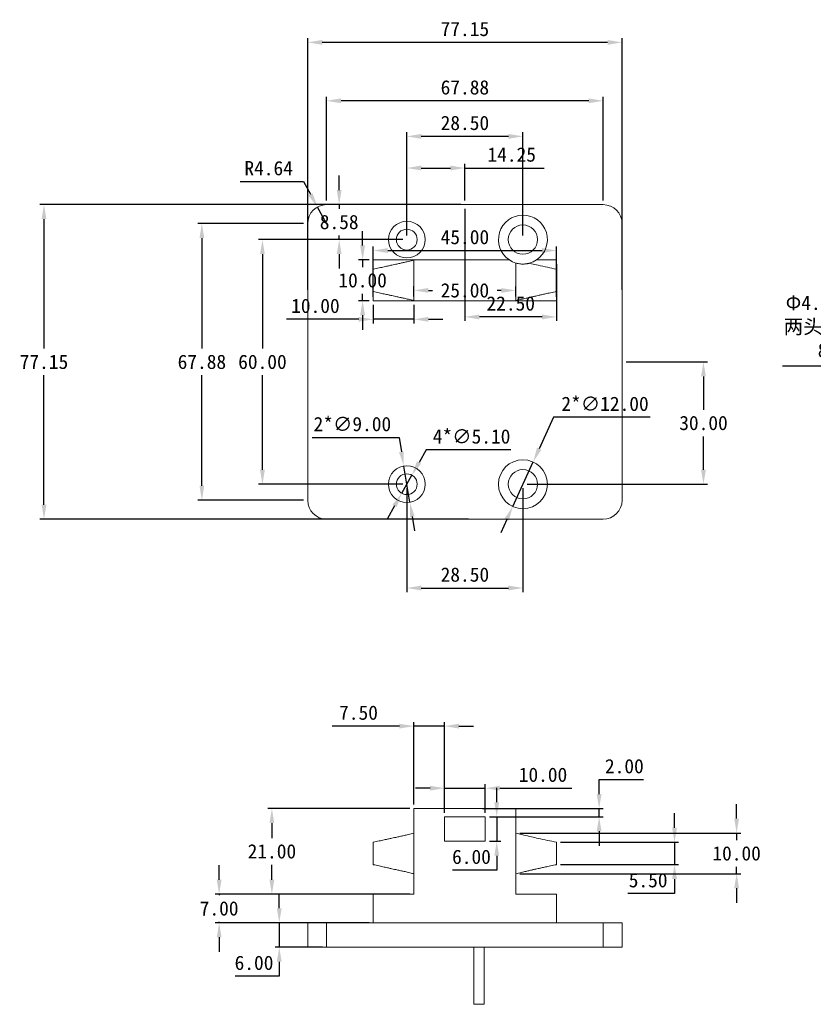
# Model space of a CAD drawing. Header units: millimetres. Extents: x -26 to 389, y 4 to 309.
# Tile 1 of 2: x -26 to 169, y 68 to 309. Entities that reach past the tile are written whole.
import ezdxf

# ---------------------------------------------------------------- set-up
doc = ezdxf.new("R2010")
doc.units = ezdxf.units.MM
doc.header["$PDSIZE"] = -1
doc.dimstyles.new('ISO-25', dxfattribs={"dimtxt": 2.5, "dimasz": 2.5, "dimexe": 1.25, "dimexo": 0.625, "dimtad": 1, "dimtxsty": 'Standard', "dimcen": 2.5, "dimadec": 0, "dimazin": 0, "dimtfac": 1, "dimtmove": 0, "dimatfit": 3, "dimfxl": 0, "dimarcsym": 0})

# ---------------------------------------------------------------- blocks, each defined once
blk = doc.blocks.new('*D3')
at = {"color": 4, "lineweight": -2, "transparency": 16777216}
for p, q in [((49.3, 264.92), (49.3, 290.39)), ((117.18, 264.92), (117.18, 290.39)), ((113.62, 289.39), (52.85, 289.39))]:
    blk.add_line(p, q, dxfattribs=at)
at = {"color": 4, "transparency": 16777216}
for points in [[(52.85, 289.98), (52.85, 288.79), (49.3, 289.39)], [(113.62, 289.98), (113.62, 288.79), (117.18, 289.39)]]:
    blk.add_solid(points, dxfattribs=at)
at = {"layer": 'Defpoints', "color": 0, "transparency": 16777216}
for p in [(49.3, 289.39), (49.3, 263.92), (117.18, 263.92)]:
    blk.add_point(p, dxfattribs=at)
at = {"color": 4, "transparency": 16777216, "insert": (83.24, 292.66), "char_height": 3.5, "attachment_point": 5}
blk.add_mtext('67.88', dxfattribs=at)
blk = doc.blocks.new('*D4')
at = {"color": 4, "lineweight": -2, "transparency": 16777216}
for p, q in [((28.08, 269.56), (43.61, 269.56)), ((43.61, 269.56), (45.33, 266.45)), ((49.3, 259.28), (47.05, 263.34))]:
    blk.add_line(p, q, dxfattribs=at)
at = {"color": 4, "transparency": 16777216}
blk.add_solid([(45.85, 266.74), (44.81, 266.16), (47.05, 263.34)], dxfattribs=at)
at = {"layer": 'Defpoints', "color": 0, "transparency": 16777216}
for p in [(47.05, 263.34), (49.3, 259.28)]:
    blk.add_point(p, dxfattribs=at)
at = {"color": 4, "transparency": 16777216, "insert": (35.08, 272.84), "char_height": 3.5, "attachment_point": 5}
blk.add_mtext('R4.64', dxfattribs=at)
blk = doc.blocks.new('*D5')
at = {"color": 4, "lineweight": -2, "transparency": 16777216}
for p, q in [((43.66, 259.28), (17.7, 259.28)), ((18.7, 255.73), (18.7, 228.62)), ((18.7, 194.96), (18.7, 222.07)), ((43.66, 191.4), (17.7, 191.4))]:
    blk.add_line(p, q, dxfattribs=at)
at = {"color": 4, "transparency": 16777216}
for points in [[(18.11, 255.73), (19.29, 255.73), (18.7, 259.28)], [(18.11, 194.96), (19.29, 194.96), (18.7, 191.4)]]:
    blk.add_solid(points, dxfattribs=at)
at = {"layer": 'Defpoints', "color": 0, "transparency": 16777216}
for p in [(44.66, 259.28), (18.7, 191.4), (44.66, 191.4)]:
    blk.add_point(p, dxfattribs=at)
at = {"color": 4, "transparency": 16777216, "insert": (18.7, 225.34), "char_height": 3.5, "attachment_point": 5}
blk.add_mtext('67.88', dxfattribs=at)
blk = doc.blocks.new('*D6')
at = {"color": 4, "lineweight": -2, "transparency": 16777216}
for p, q in [((45.72, 206.8), (67.08, 206.8)), ((67.08, 206.8), (67.66, 203.29)), ((69.73, 190.9), (68.25, 199.78)), ((70.31, 187.4), (70.9, 183.89))]:
    blk.add_line(p, q, dxfattribs=at)
at = {"color": 4, "transparency": 16777216}
for points in [[(68.24, 203.39), (67.08, 203.19), (68.25, 199.78)], [(70.9, 187.49), (69.73, 187.3), (69.73, 190.9)]]:
    blk.add_solid(points, dxfattribs=at)
at = {"layer": 'Defpoints', "color": 0, "transparency": 16777216}
for p in [(68.25, 199.78), (69.73, 190.9)]:
    blk.add_point(p, dxfattribs=at)
at = {"color": 4, "transparency": 16777216, "insert": (55.63, 210.07), "char_height": 3.5, "attachment_point": 5}
blk.add_mtext('2*∅9.00', dxfattribs=at)
blk = doc.blocks.new('*D7')
at = {"color": 4, "lineweight": -2, "transparency": 16777216}
for p, q in [((73.74, 203.76), (71.99, 200.66)), ((94.51, 203.76), (73.74, 203.76)), ((67.73, 193.12), (70.24, 197.56)), ((65.98, 190.03), (64.23, 186.93))]:
    blk.add_line(p, q, dxfattribs=at)
at = {"color": 4, "transparency": 16777216}
for points in [[(71.47, 200.95), (72.5, 200.37), (70.24, 197.56)], [(65.47, 190.32), (66.5, 189.73), (67.73, 193.12)]]:
    blk.add_solid(points, dxfattribs=at)
at = {"layer": 'Defpoints', "color": 0, "transparency": 16777216}
for p in [(70.24, 197.56), (67.73, 193.12)]:
    blk.add_point(p, dxfattribs=at)
at = {"color": 4, "transparency": 16777216, "insert": (84.88, 207.03), "char_height": 3.5, "attachment_point": 5}
blk.add_mtext('4*∅5.10', dxfattribs=at)
blk = doc.blocks.new('*D8')
at = {"color": 4, "lineweight": -2, "transparency": 16777216}
for p, q in [((105.02, 211.77), (101.47, 204.03)), ((128.71, 211.77), (105.02, 211.77)), ((94.98, 189.89), (99.99, 200.8)), ((93.5, 186.66), (92.02, 183.42))]:
    blk.add_line(p, q, dxfattribs=at)
at = {"color": 4, "transparency": 16777216}
for points in [[(100.93, 204.28), (102.01, 203.78), (99.99, 200.8)], [(92.96, 186.9), (94.04, 186.41), (94.98, 189.89)]]:
    blk.add_solid(points, dxfattribs=at)
at = {"layer": 'Defpoints', "color": 0, "transparency": 16777216}
for p in [(99.99, 200.8), (94.98, 189.89)]:
    blk.add_point(p, dxfattribs=at)
at = {"color": 4, "transparency": 16777216, "insert": (117.63, 215.04), "char_height": 3.5, "attachment_point": 5}
blk.add_mtext('2*∅12.00', dxfattribs=at)
blk = doc.blocks.new('*D9')
at = {"color": 4, "lineweight": -2, "transparency": 16777216}
for p, q in [((52.39, 267.47), (52.39, 271.03)), ((72.62, 263.92), (51.39, 263.92)), ((52.39, 263.92), (52.39, 262.9)), ((52.39, 255.34), (52.39, 256.36)), ((67.99, 255.34), (51.39, 255.34)), ((52.39, 251.79), (52.39, 248.23))]:
    blk.add_line(p, q, dxfattribs=at)
at = {"color": 4, "transparency": 16777216}
for points in [[(51.8, 267.47), (52.98, 267.47), (52.39, 263.92)], [(51.8, 251.79), (52.98, 251.79), (52.39, 255.34)]]:
    blk.add_solid(points, dxfattribs=at)
at = {"layer": 'Defpoints', "color": 0, "transparency": 16777216}
for p in [(52.39, 263.92), (73.62, 263.92), (68.99, 255.34)]:
    blk.add_point(p, dxfattribs=at)
at = {"color": 4, "transparency": 16777216, "insert": (52.39, 259.63), "char_height": 3.5, "attachment_point": 5}
blk.add_mtext('8.58', dxfattribs=at)
blk = doc.blocks.new('*D10')
at = {"color": 4, "lineweight": -2, "transparency": 16777216}
for p, q in [((68.99, 256.34), (68.99, 281.67)), ((93.93, 280.67), (72.54, 280.67)), ((97.49, 256.34), (97.49, 281.67))]:
    blk.add_line(p, q, dxfattribs=at)
at = {"color": 4, "transparency": 16777216}
for points in [[(72.54, 281.26), (72.54, 280.07), (68.99, 280.67)], [(93.93, 281.26), (93.93, 280.07), (97.49, 280.67)]]:
    blk.add_solid(points, dxfattribs=at)
at = {"layer": 'Defpoints', "color": 0, "transparency": 16777216}
for p in [(68.99, 280.67), (68.99, 255.34), (97.49, 255.34)]:
    blk.add_point(p, dxfattribs=at)
at = {"color": 4, "transparency": 16777216, "insert": (83.24, 283.94), "char_height": 3.5, "attachment_point": 5}
blk.add_mtext('28.50', dxfattribs=at)
blk = doc.blocks.new('*D11')
at = {"color": 4, "lineweight": -2, "transparency": 16777216}
for p, q in [((67.99, 255.34), (32.56, 255.34)), ((33.56, 251.79), (33.56, 228.62)), ((33.56, 198.9), (33.56, 222.07)), ((67.99, 195.34), (32.56, 195.34))]:
    blk.add_line(p, q, dxfattribs=at)
at = {"color": 4, "transparency": 16777216}
for points in [[(32.96, 251.79), (34.15, 251.79), (33.56, 255.34)], [(32.96, 198.9), (34.15, 198.9), (33.56, 195.34)]]:
    blk.add_solid(points, dxfattribs=at)
at = {"layer": 'Defpoints', "color": 0, "transparency": 16777216}
for p in [(68.99, 255.34), (33.56, 195.34), (68.99, 195.34)]:
    blk.add_point(p, dxfattribs=at)
at = {"color": 4, "transparency": 16777216, "insert": (33.56, 225.34), "char_height": 3.5, "attachment_point": 5}
blk.add_mtext('60.00', dxfattribs=at)
blk = doc.blocks.new('*D12')
at = {"color": 4, "lineweight": -2, "transparency": 16777216}
for p, q in [((68.99, 194.34), (68.99, 168.88)), ((97.49, 194.34), (97.49, 168.88)), ((72.54, 169.88), (93.93, 169.88))]:
    blk.add_line(p, q, dxfattribs=at)
at = {"color": 4, "transparency": 16777216}
for points in [[(72.54, 170.47), (72.54, 169.28), (68.99, 169.88)], [(93.93, 170.47), (93.93, 169.28), (97.49, 169.88)]]:
    blk.add_solid(points, dxfattribs=at)
at = {"layer": 'Defpoints', "color": 0, "transparency": 16777216}
for p in [(68.99, 195.34), (97.49, 195.34), (97.49, 169.88)]:
    blk.add_point(p, dxfattribs=at)
at = {"color": 4, "transparency": 16777216, "insert": (83.24, 173.15), "char_height": 3.5, "attachment_point": 5}
blk.add_mtext('28.50', dxfattribs=at)
blk = doc.blocks.new('*D13')
at = {"color": 4, "lineweight": -2, "transparency": 16777216}
for p, q in [((58.14, 253.9), (58.14, 257.45)), ((59.74, 250.34), (57.14, 250.34)), ((58.14, 250.34), (58.14, 248.62)), ((58.14, 240.34), (58.14, 242.07)), ((59.74, 240.34), (57.14, 240.34)), ((58.14, 236.79), (58.14, 233.23))]:
    blk.add_line(p, q, dxfattribs=at)
at = {"color": 4, "transparency": 16777216}
for points in [[(57.55, 253.9), (58.73, 253.9), (58.14, 250.34)], [(57.55, 236.79), (58.73, 236.79), (58.14, 240.34)]]:
    blk.add_solid(points, dxfattribs=at)
at = {"layer": 'Defpoints', "color": 0, "transparency": 16777216}
for p in [(60.74, 250.34), (58.14, 240.34), (60.74, 240.34)]:
    blk.add_point(p, dxfattribs=at)
at = {"color": 4, "transparency": 16777216, "insert": (58.14, 245.34), "char_height": 3.5, "attachment_point": 5}
blk.add_mtext('10.00', dxfattribs=at)
blk = doc.blocks.new('*D14')
at = {"color": 4, "lineweight": -2, "transparency": 16777216}
for p, q in [((60.74, 241.34), (60.74, 253.67)), ((105.74, 241.34), (105.74, 253.67)), ((64.29, 252.67), (102.18, 252.67))]:
    blk.add_line(p, q, dxfattribs=at)
at = {"color": 4, "transparency": 16777216}
for points in [[(64.29, 253.26), (64.29, 252.07), (60.74, 252.67)], [(102.18, 253.26), (102.18, 252.07), (105.74, 252.67)]]:
    blk.add_solid(points, dxfattribs=at)
at = {"layer": 'Defpoints', "color": 0, "transparency": 16777216}
for p in [(105.74, 252.67), (60.74, 240.34), (105.74, 240.34)]:
    blk.add_point(p, dxfattribs=at)
at = {"color": 4, "transparency": 16777216, "insert": (83.24, 255.94), "char_height": 3.5, "attachment_point": 5}
blk.add_mtext('45.00', dxfattribs=at)
blk = doc.blocks.new('*D15')
at = {"color": 4, "lineweight": -2, "transparency": 16777216}
for p, q in [((83.24, 262.92), (83.24, 235.38)), ((105.74, 249.34), (105.74, 235.38)), ((102.18, 236.38), (86.79, 236.38))]:
    blk.add_line(p, q, dxfattribs=at)
at = {"color": 4, "transparency": 16777216}
for points in [[(86.79, 236.97), (86.79, 235.78), (83.24, 236.38)], [(102.18, 236.97), (102.18, 235.78), (105.74, 236.38)]]:
    blk.add_solid(points, dxfattribs=at)
at = {"layer": 'Defpoints', "color": 0, "transparency": 16777216}
for p in [(83.24, 263.92), (105.74, 250.34), (83.24, 236.38)]:
    blk.add_point(p, dxfattribs=at)
at = {"color": 4, "transparency": 16777216, "insert": (94.49, 239.65), "char_height": 3.5, "attachment_point": 5}
blk.add_mtext('22.50', dxfattribs=at)
blk = doc.blocks.new('*D16')
at = {"color": 4, "lineweight": -2, "transparency": 16777216}
for p, q in [((70.74, 241.39), (70.74, 243.89)), ((74.29, 242.88), (75.29, 242.88)), ((92.18, 242.86), (91.17, 242.86)), ((95.74, 241.36), (95.74, 243.86))]:
    blk.add_line(p, q, dxfattribs=at)
at = {"color": 4, "transparency": 16777216}
for points in [[(74.3, 243.48), (74.29, 242.29), (70.74, 242.89)], [(92.18, 243.45), (92.18, 242.27), (95.74, 242.86)]]:
    blk.add_solid(points, dxfattribs=at)
at = {"layer": 'Defpoints', "color": 0, "transparency": 16777216}
for p in [(95.74, 242.86), (70.74, 240.39), (95.74, 240.36)]:
    blk.add_point(p, dxfattribs=at)
at = {"color": 4, "transparency": 16777216, "insert": (83.23, 242.87), "char_height": 3.5, "attachment_point": 5}
blk.add_mtext('25.00', dxfattribs=at)
blk = doc.blocks.new('*D17')
at = {"color": 4, "lineweight": -2, "transparency": 16777216}
for p, q in [((60.74, 239.34), (60.74, 234.79)), ((70.74, 239.34), (70.74, 234.79)), ((57.18, 235.79), (39.49, 235.79)), ((70.74, 235.79), (60.74, 235.79)), ((74.29, 235.79), (77.85, 235.79))]:
    blk.add_line(p, q, dxfattribs=at)
at = {"color": 4, "transparency": 16777216}
for points in [[(57.18, 236.39), (57.18, 235.2), (60.74, 235.79)], [(74.29, 236.39), (74.29, 235.2), (70.74, 235.79)]]:
    blk.add_solid(points, dxfattribs=at)
at = {"layer": 'Defpoints', "color": 0, "transparency": 16777216}
for p in [(60.74, 240.34), (70.74, 240.34), (60.74, 235.79)]:
    blk.add_point(p, dxfattribs=at)
at = {"color": 4, "transparency": 16777216, "insert": (46.56, 239.07), "char_height": 3.5, "attachment_point": 5}
blk.add_mtext('10.00', dxfattribs=at)
blk = doc.blocks.new('*D18')
at = {"color": 4, "lineweight": -2, "transparency": 16777216}
for p, q in [((37.69, 91.32), (37.69, 94.87)), ((48.3, 87.76), (36.69, 87.76)), ((37.69, 87.76), (37.69, 81.76)), ((48.3, 81.76), (36.69, 81.76)), ((37.69, 78.21), (37.69, 74.65)), ((37.69, 74.65), (26.83, 74.65))]:
    blk.add_line(p, q, dxfattribs=at)
at = {"color": 4, "transparency": 16777216}
for points in [[(37.09, 91.32), (38.28, 91.32), (37.69, 87.76)], [(37.09, 78.21), (38.28, 78.21), (37.69, 81.76)]]:
    blk.add_solid(points, dxfattribs=at)
at = {"layer": 'Defpoints', "color": 0, "transparency": 16777216}
for p in [(49.3, 87.76), (37.69, 81.76), (49.3, 81.76)]:
    blk.add_point(p, dxfattribs=at)
at = {"color": 4, "transparency": 16777216, "insert": (31.49, 77.92), "char_height": 3.5, "attachment_point": 5}
blk.add_mtext('6.00', dxfattribs=at)
blk = doc.blocks.new('*D19')
at = {"color": 4, "lineweight": -2, "transparency": 16777216}
for p, q in [((22.93, 98.32), (22.93, 101.87)), ((59.74, 94.76), (21.93, 94.76)), ((22.93, 94.76), (22.93, 94.54)), ((59.74, 87.76), (21.93, 87.76)), ((22.93, 87.76), (22.93, 87.99)), ((22.93, 84.21), (22.93, 80.65))]:
    blk.add_line(p, q, dxfattribs=at)
at = {"color": 4, "transparency": 16777216}
for points in [[(22.34, 98.32), (23.52, 98.32), (22.93, 94.76)], [(22.34, 84.21), (23.52, 84.21), (22.93, 87.76)]]:
    blk.add_solid(points, dxfattribs=at)
at = {"layer": 'Defpoints', "color": 0, "transparency": 16777216}
for p in [(60.74, 94.76), (22.93, 87.76), (60.74, 87.76)]:
    blk.add_point(p, dxfattribs=at)
at = {"color": 4, "transparency": 16777216, "insert": (22.93, 91.26), "char_height": 3.5, "attachment_point": 5}
blk.add_mtext('7.00', dxfattribs=at)
blk = doc.blocks.new('*D20')
at = {"color": 4, "lineweight": -2, "transparency": 16777216}
for p, q in [((69.74, 115.76), (34.88, 115.76)), ((35.88, 112.21), (35.88, 108.54)), ((35.88, 98.32), (35.88, 101.99)), ((69.74, 94.76), (34.88, 94.76))]:
    blk.add_line(p, q, dxfattribs=at)
at = {"color": 4, "transparency": 16777216}
for points in [[(35.28, 112.21), (36.47, 112.21), (35.88, 115.76)], [(35.28, 98.32), (36.47, 98.32), (35.88, 94.76)]]:
    blk.add_solid(points, dxfattribs=at)
at = {"layer": 'Defpoints', "color": 0, "transparency": 16777216}
for p in [(35.88, 115.76), (70.74, 115.76), (70.74, 94.76)]:
    blk.add_point(p, dxfattribs=at)
at = {"color": 4, "transparency": 16777216, "insert": (35.88, 105.26), "char_height": 3.5, "attachment_point": 5}
blk.add_mtext('21.00', dxfattribs=at)
blk = doc.blocks.new('*D21')
at = {"color": 4, "lineweight": -2, "transparency": 16777216}
for p, q in [((74.68, 120.77), (71.12, 120.77)), ((78.24, 114.76), (78.24, 121.77)), ((78.24, 120.77), (88.24, 120.77)), ((88.24, 114.76), (88.24, 121.77)), ((91.79, 120.77), (109.48, 120.77))]:
    blk.add_line(p, q, dxfattribs=at)
at = {"color": 4, "transparency": 16777216}
for points in [[(74.68, 121.36), (74.68, 120.18), (78.24, 120.77)], [(91.79, 121.36), (91.79, 120.18), (88.24, 120.77)]]:
    blk.add_solid(points, dxfattribs=at)
at = {"layer": 'Defpoints', "color": 0, "transparency": 16777216}
for p in [(88.24, 120.77), (78.24, 113.76), (88.24, 113.76)]:
    blk.add_point(p, dxfattribs=at)
at = {"color": 4, "transparency": 16777216, "insert": (102.41, 124.05), "char_height": 3.5, "attachment_point": 5}
blk.add_mtext('10.00', dxfattribs=at)
blk = doc.blocks.new('*D22')
at = {"color": 4, "lineweight": -2, "transparency": 16777216}
for p, q in [((91.05, 117.32), (91.05, 120.87)), ((89.24, 113.76), (92.05, 113.76)), ((91.05, 113.76), (91.05, 107.76)), ((89.24, 107.76), (92.05, 107.76)), ((91.05, 104.21), (91.05, 100.65)), ((91.05, 100.65), (80.2, 100.65))]:
    blk.add_line(p, q, dxfattribs=at)
at = {"color": 4, "transparency": 16777216}
for points in [[(90.46, 117.32), (91.65, 117.32), (91.05, 113.76)], [(90.46, 104.21), (91.65, 104.21), (91.05, 107.76)]]:
    blk.add_solid(points, dxfattribs=at)
at = {"layer": 'Defpoints', "color": 0, "transparency": 16777216}
for p in [(88.24, 113.76), (88.24, 107.76), (91.05, 107.76)]:
    blk.add_point(p, dxfattribs=at)
at = {"color": 4, "transparency": 16777216, "insert": (84.86, 103.92), "char_height": 3.5, "attachment_point": 5}
blk.add_mtext('6.00', dxfattribs=at)
blk = doc.blocks.new('*D23')
at = {"color": 4, "lineweight": -2, "transparency": 16777216}
for p, q in [((116.18, 119.32), (116.18, 122.87)), ((116.18, 122.87), (127.04, 122.87)), ((87.59, 115.76), (117.18, 115.76)), ((89.24, 113.76), (117.18, 113.76)), ((116.18, 113.76), (116.18, 115.76)), ((116.18, 110.21), (116.18, 106.65))]:
    blk.add_line(p, q, dxfattribs=at)
at = {"color": 4, "transparency": 16777216}
for points in [[(115.59, 119.32), (116.77, 119.32), (116.18, 115.76)], [(115.59, 110.21), (116.77, 110.21), (116.18, 113.76)]]:
    blk.add_solid(points, dxfattribs=at)
at = {"layer": 'Defpoints', "color": 0, "transparency": 16777216}
for p in [(86.59, 115.76), (88.24, 113.76), (116.18, 115.76)]:
    blk.add_point(p, dxfattribs=at)
at = {"color": 4, "transparency": 16777216, "insert": (122.37, 126.15), "char_height": 3.5, "attachment_point": 5}
blk.add_mtext('2.00', dxfattribs=at)
blk = doc.blocks.new('*D25')
at = {"color": 4, "lineweight": -2, "transparency": 16777216}
for p, q in [((205.56, 249.95), (207.55, 252.89)), ((203.57, 247), (201.33, 243.69)), ((188.26, 224.34), (199.34, 240.74)), ((161.21, 224.34), (188.26, 224.34))]:
    blk.add_line(p, q, dxfattribs=at)
at = {"color": 4, "transparency": 16777216}
for points in [[(205.07, 250.28), (206.05, 249.61), (203.57, 247)], [(198.85, 241.07), (199.83, 240.41), (201.33, 243.69)]]:
    blk.add_solid(points, dxfattribs=at)
at = {"layer": 'Defpoints', "color": 0, "transparency": 16777216}
for p in [(203.57, 247), (201.33, 243.69)]:
    blk.add_point(p, dxfattribs=at)
at = {"color": 4, "transparency": 16777216, "insert": (173.41, 233.98), "char_height": 3.5, "width": 26.6583, "attachment_point": 5}
blk.add_mtext('{\\fSimSun|b0|i0|c134|p2;Φ4.10通孔两头攻丝深8MM}', dxfattribs=at)
blk = doc.blocks.new('*D26')
at = {"color": 4, "lineweight": -2, "transparency": 16777216}
for p, q in [((149.92, 113.3), (149.92, 116.85)), ((96.74, 109.74), (150.92, 109.74)), ((149.92, 109.74), (149.92, 108.04)), ((149.92, 99.78), (149.92, 101.49)), ((96.74, 99.78), (150.92, 99.78)), ((149.92, 96.23), (149.92, 92.67))]:
    blk.add_line(p, q, dxfattribs=at)
at = {"color": 4, "transparency": 16777216}
for points in [[(149.33, 113.3), (150.51, 113.3), (149.92, 109.74)], [(149.33, 96.23), (150.51, 96.23), (149.92, 99.78)]]:
    blk.add_solid(points, dxfattribs=at)
at = {"layer": 'Defpoints', "color": 0, "transparency": 16777216}
for p in [(95.74, 109.74), (95.74, 99.78), (149.92, 99.78)]:
    blk.add_point(p, dxfattribs=at)
at = {"color": 4, "transparency": 16777216, "insert": (149.92, 104.76), "char_height": 3.5, "attachment_point": 5}
blk.add_mtext('10.00', dxfattribs=at)
blk = doc.blocks.new('*D27')
at = {"color": 4, "lineweight": -2, "transparency": 16777216}
for p, q in [((134.69, 111.07), (134.69, 114.62)), ((106.74, 107.51), (135.69, 107.51)), ((134.69, 107.51), (134.69, 102.02)), ((106.74, 102.02), (135.69, 102.02)), ((134.69, 98.46), (134.69, 94.91)), ((134.69, 94.91), (123.25, 94.91))]:
    blk.add_line(p, q, dxfattribs=at)
at = {"color": 4, "transparency": 16777216}
for points in [[(134.09, 111.07), (135.28, 111.07), (134.69, 107.51)], [(134.09, 98.46), (135.28, 98.46), (134.69, 102.02)]]:
    blk.add_solid(points, dxfattribs=at)
at = {"layer": 'Defpoints', "color": 0, "transparency": 16777216}
for p in [(105.74, 107.51), (105.74, 102.02), (134.69, 102.02)]:
    blk.add_point(p, dxfattribs=at)
at = {"color": 4, "transparency": 16777216, "insert": (128.21, 98.18), "char_height": 3.5, "attachment_point": 5}
blk.add_mtext('5.50', dxfattribs=at)
blk = doc.blocks.new('*D32')
at = {"color": 4, "lineweight": -2, "transparency": 16777216}
for p, q in [((82.24, 263.92), (-21.05, 263.92)), ((-20.05, 260.36), (-20.05, 228.62)), ((-20.05, 190.32), (-20.05, 222.07)), ((84.16, 186.77), (-21.05, 186.77))]:
    blk.add_line(p, q, dxfattribs=at)
at = {"color": 4, "transparency": 16777216}
for points in [[(-20.64, 260.36), (-19.46, 260.36), (-20.05, 263.92)], [(-20.64, 190.32), (-19.46, 190.32), (-20.05, 186.77)]]:
    blk.add_solid(points, dxfattribs=at)
at = {"layer": 'Defpoints', "color": 0, "transparency": 16777216}
for p in [(83.24, 263.92), (-20.05, 186.77), (85.16, 186.77)]:
    blk.add_point(p, dxfattribs=at)
at = {"color": 4, "transparency": 16777216, "insert": (-20.05, 225.34), "char_height": 3.5, "attachment_point": 5}
blk.add_mtext('77.15', dxfattribs=at)
blk = doc.blocks.new('*D44')
at = {"color": 4, "lineweight": -2, "transparency": 16777216}
for p, q in [((67.18, 136), (50.66, 136)), ((70.74, 116.76), (70.74, 137)), ((78.24, 136), (70.74, 136)), ((78.24, 114.76), (78.24, 137)), ((81.79, 136), (85.35, 136))]:
    blk.add_line(p, q, dxfattribs=at)
at = {"color": 4, "transparency": 16777216}
for points in [[(67.18, 136.59), (67.18, 135.41), (70.74, 136)], [(81.79, 136.59), (81.79, 135.41), (78.24, 136)]]:
    blk.add_solid(points, dxfattribs=at)
at = {"layer": 'Defpoints', "color": 0, "transparency": 16777216}
for p in [(70.74, 136), (70.74, 115.76), (78.24, 113.76)]:
    blk.add_point(p, dxfattribs=at)
at = {"color": 4, "transparency": 16777216, "insert": (57.14, 139.28), "char_height": 3.5, "attachment_point": 5}
blk.add_mtext('7.50', dxfattribs=at)
blk = doc.blocks.new('*D45')
at = {"color": 4, "lineweight": -2, "transparency": 16777216}
for p, q in [((44.66, 243), (44.66, 304.72)), ((121.81, 243), (121.81, 304.72)), ((118.25, 303.72), (48.22, 303.72))]:
    blk.add_line(p, q, dxfattribs=at)
at = {"color": 4, "transparency": 16777216}
for points in [[(48.22, 304.31), (48.22, 303.12), (44.66, 303.72)], [(118.25, 304.31), (118.25, 303.12), (121.81, 303.72)]]:
    blk.add_solid(points, dxfattribs=at)
at = {"layer": 'Defpoints', "color": 0, "transparency": 16777216}
for p in [(44.66, 303.72), (44.66, 242), (121.81, 242)]:
    blk.add_point(p, dxfattribs=at)
at = {"color": 4, "transparency": 16777216, "insert": (83.24, 306.99), "char_height": 3.5, "attachment_point": 5}
blk.add_mtext('77.15', dxfattribs=at)
blk = doc.blocks.new('*D46')
at = {"color": 4, "lineweight": -2, "transparency": 16777216}
for p, q in [((68.99, 256.34), (68.99, 273.9)), ((83.24, 264.92), (83.24, 273.9)), ((72.54, 272.9), (79.68, 272.9)), ((83.24, 272.9), (102.67, 272.9))]:
    blk.add_line(p, q, dxfattribs=at)
at = {"color": 4, "transparency": 16777216}
for points in [[(72.54, 273.5), (72.54, 272.31), (68.99, 272.9)], [(79.68, 273.5), (79.68, 272.31), (83.24, 272.9)]]:
    blk.add_solid(points, dxfattribs=at)
at = {"layer": 'Defpoints', "color": 0, "transparency": 16777216}
for p in [(83.24, 272.9), (83.24, 263.92), (68.99, 255.34)]:
    blk.add_point(p, dxfattribs=at)
at = {"color": 4, "transparency": 16777216, "insert": (94.73, 276.18), "char_height": 3.5, "attachment_point": 5}
blk.add_mtext('14.25', dxfattribs=at)
blk = doc.blocks.new('*D47')
at = {"color": 4, "lineweight": -2, "transparency": 16777216}
for p, q in [((122.81, 225.34), (142.79, 225.34)), ((141.79, 221.79), (141.79, 213.62)), ((141.79, 198.9), (141.79, 207.07)), ((98.49, 195.34), (142.79, 195.34))]:
    blk.add_line(p, q, dxfattribs=at)
at = {"color": 4, "transparency": 16777216}
for points in [[(141.2, 221.79), (142.38, 221.79), (141.79, 225.34)], [(141.2, 198.9), (142.38, 198.9), (141.79, 195.34)]]:
    blk.add_solid(points, dxfattribs=at)
at = {"layer": 'Defpoints', "color": 0, "transparency": 16777216}
for p in [(121.81, 225.34), (141.79, 225.34), (97.49, 195.34)]:
    blk.add_point(p, dxfattribs=at)
at = {"color": 4, "transparency": 16777216, "insert": (141.79, 210.34), "char_height": 3.5, "attachment_point": 5}
blk.add_mtext('30.00', dxfattribs=at)

msp = doc.modelspace()

# ---------------------------------------------------------------- linework, layer by layer
at = {"color": 7, "linetype": 'Continuous', "lineweight": 15}
for p, q in [((117.175, 263.917), (49.295, 263.917)), ((44.66, 259.282), (44.66, 191.402)), ((121.81, 191.402), (121.81, 259.282)), ((60.735, 250.342), (60.735, 248.124)), ((70.735, 250.342), (60.735, 250.342)), ((70.735, 250.342), (70.735, 240.342)), ((94.169, 250.342), (70.735, 250.342)), ((95.735, 240.342), (95.735, 249.603)), ((105.735, 250.342), (100.802, 250.342)), ((105.735, 248.125), (105.735, 250.342)), ((60.735, 242.554), (60.735, 240.342)), ((105.735, 240.342), (105.735, 242.554)), ((60.735, 240.342), (70.735, 240.342)), ((70.735, 240.342), (95.735, 240.342)), ((95.735, 240.342), (105.735, 240.342)), ((49.295, 186.767), (117.175, 186.767)), ((70.735, 115.763), (95.735, 115.763)), ((70.735, 115.763), (70.735, 94.763)), ((78.235, 113.763), (88.235, 113.763)), ((78.235, 107.763), (78.235, 113.763)), ((88.235, 113.763), (88.235, 107.763)), ((95.735, 115.763), (95.735, 94.763)), ((88.235, 107.763), (78.235, 107.763)), ((60.735, 94.763), (60.735, 87.763)), ((60.735, 94.763), (70.735, 94.763)), ((95.735, 94.763), (105.735, 94.763)), ((105.735, 87.763), (105.735, 94.763)), ((44.66, 81.763), (44.66, 87.763)), ((44.66, 87.763), (49.295, 87.763)), ((49.295, 87.763), (49.295, 81.763)), ((49.295, 87.763), (117.175, 87.763)), ((117.175, 81.763), (117.175, 87.763)), ((117.175, 87.763), (121.81, 87.763)), ((121.81, 87.763), (121.81, 81.763)), ((49.295, 81.763), (44.66, 81.763)), ((49.295, 81.763), (117.175, 81.763)), ((85.435, 67.763), (85.435, 81.763)), ((87.935, 67.763), (87.935, 81.763)), ((121.81, 81.763), (117.175, 81.763)), ((87.935, 67.763), (85.435, 67.763))]:
    msp.add_line(p, q, dxfattribs=at)
for centre, radius in [((68.985, 255.342), 4.5), ((97.485, 255.342), 3.6), ((68.985, 255.342), 2.55), ((97.485, 195.342), 6), ((68.985, 195.342), 4.5), ((97.485, 195.342), 3.6), ((68.985, 195.342), 2.55)]:
    msp.add_circle(centre, radius, dxfattribs=at)
for centre, radius, start, end in [((49.295, 259.282), 4.635, 90, 180), ((117.175, 259.282), 4.635, 0, 90), ((97.485, 255.342), 6, 303.55731, 236.44269), ((97.485, 255.342), 6, 236.44269, 253.04224), ((97.485, 255.342), 6, 285.45749, 303.55731), ((49.295, 191.402), 4.635, 180, 270), ((117.175, 191.402), 4.635, 270, 0)]:
    msp.add_arc(centre, radius, start, end, dxfattribs=at)
for points, knots in [([(70.735, 250.292), (70.281, 250.19), (69.468, 250.007), (68.393, 249.767), (67.6, 249.59), (67.009, 249.459), (66.507, 249.348), (65.946, 249.223), (65.265, 249.073), (64.412, 248.885), (63.373, 248.658), (62.124, 248.388), (61.221, 248.196), (60.735, 248.092)], [0, 0, 0, 0, 0.1364245, 0.2440727, 0.3229571, 0.3742844, 0.4214827, 0.4736064, 0.5426526, 0.6256913, 0.7296143, 0.8543938, 1, 1, 1, 1]), ([(99.023, 249.543), (99.025, 249.543), (99.033, 249.545), (98.985, 249.533), (98.885, 249.508), (98.729, 249.472), (98.522, 249.431), (98.26, 249.39), (97.932, 249.356), (97.547, 249.338), (97.095, 249.349), (96.597, 249.401), (96.132, 249.49), (95.846, 249.572), (95.735, 249.603)], [0, 0, 0, 0, 0.0226726, 0.0959642, 0.1713593, 0.2456171, 0.3215574, 0.4060908, 0.4924009, 0.5921905, 0.6941784, 0.808559, 0.926143, 1, 1, 1, 1]), ([(105.735, 248.092), (104.24, 248.4), (102.194, 248.822), (99.961, 249.328), (99.219, 249.503), (99.024, 249.548)], [0, 0, 0, 0, 0.6669361, 0.912471, 1, 1, 1, 1]), ([(60.735, 242.601), (60.735, 242.599), (60.735, 242.583), (60.735, 242.659), (60.735, 242.832), (60.735, 243.109), (60.735, 243.471), (60.735, 243.904), (60.735, 244.394), (60.735, 244.919), (60.735, 245.461), (60.735, 245.998), (60.735, 246.51), (60.735, 246.977), (60.735, 247.381), (60.735, 247.708), (60.735, 247.94), (60.735, 248.075), (60.735, 248.081), (60.735, 248.084)], [0, 0, 0, 0, 0.0133646, 0.0758671, 0.1383696, 0.2008713, 0.2633725, 0.3258736, 0.3883741, 0.4508743, 0.5133747, 0.5758756, 0.6383774, 0.7008783, 0.7633771, 0.8258763, 0.8883767, 0.9508765, 1, 1, 1, 1]), ([(105.735, 248.084), (105.735, 248.081), (105.735, 248.073), (105.735, 247.935), (105.735, 247.7), (105.735, 247.37), (105.735, 246.964), (105.735, 246.495), (105.735, 245.982), (105.735, 245.445), (105.735, 244.903), (105.735, 244.378), (105.735, 243.891), (105.735, 243.459), (105.735, 243.1), (105.735, 242.825), (105.735, 242.655), (105.735, 242.582), (105.735, 242.598), (105.735, 242.601)], [0, 0, 0, 0, 0.0509422, 0.1134385, 0.1759339, 0.2384289, 0.3009238, 0.363418, 0.425912, 0.4884062, 0.5509009, 0.6133965, 0.6758911, 0.7383837, 0.8008767, 0.8633709, 0.9258645, 0.98836, 1, 1, 1, 1]), ([(60.735, 242.593), (61.221, 242.489), (62.124, 242.297), (63.373, 242.027), (64.412, 241.8), (65.265, 241.612), (65.946, 241.462), (66.507, 241.337), (67.009, 241.226), (67.6, 241.095), (68.393, 240.918), (69.468, 240.678), (70.281, 240.495), (70.735, 240.393)], [0, 0, 0, 0, 0.1456063, 0.2703858, 0.3743087, 0.4573473, 0.5263935, 0.5785172, 0.6257155, 0.6770428, 0.7559272, 0.8635755, 1, 1, 1, 1]), ([(95.735, 240.364), (96.201, 240.475), (97.042, 240.675), (98.167, 240.94), (98.981, 241.129), (99.533, 241.256), (99.913, 241.344), (100.262, 241.423), (100.707, 241.524), (101.29, 241.655), (102.085, 241.832), (103.085, 242.05), (104.328, 242.314), (105.239, 242.495), (105.735, 242.593)], [0, 0, 0, 0, 0.1401388, 0.2529709, 0.3385424, 0.3848521, 0.4186293, 0.4529152, 0.4893764, 0.5522322, 0.6279681, 0.7278505, 0.8519, 1, 1, 1, 1]), ([(70.735, 109.712), (70.281, 109.61), (69.468, 109.427), (68.393, 109.187), (67.6, 109.01), (67.009, 108.879), (66.507, 108.768), (65.946, 108.643), (65.265, 108.493), (64.412, 108.306), (63.373, 108.078), (62.124, 107.808), (61.221, 107.616), (60.735, 107.513)], [0, 0, 0, 0, 0.1364246, 0.2440728, 0.3229572, 0.3742845, 0.4214829, 0.4736066, 0.5426527, 0.6256914, 0.7296143, 0.8543938, 1, 1, 1, 1]), ([(105.735, 107.513), (104.24, 107.82), (102.194, 108.24), (98.864, 109), (97.026, 109.435), (95.735, 109.741)], [0, 0, 0, 0, 0.4470274, 0.6116021, 1, 1, 1, 1]), ([(60.735, 102.022), (60.735, 102.019), (60.735, 102.004), (60.735, 102.079), (60.735, 102.252), (60.735, 102.529), (60.735, 102.891), (60.735, 103.325), (60.735, 103.814), (60.735, 104.339), (60.735, 104.881), (60.735, 105.418), (60.735, 105.93), (60.735, 106.397), (60.735, 106.801), (60.735, 107.128), (60.735, 107.36), (60.735, 107.495), (60.735, 107.501), (60.735, 107.504)], [0, 0, 0, 0, 0.0133624, 0.075863, 0.138363, 0.2008623, 0.2633614, 0.3258608, 0.3883608, 0.450861, 0.5133616, 0.575863, 0.6383645, 0.7008651, 0.7633653, 0.8258653, 0.8883647, 0.9508638, 1, 1, 1, 1]), ([(105.735, 107.505), (105.735, 107.501), (105.735, 107.494), (105.735, 107.355), (105.735, 107.12), (105.735, 106.79), (105.735, 106.384), (105.735, 105.915), (105.735, 105.403), (105.735, 104.864), (105.735, 104.505), (105.735, 104.326)], [0, 0, 0, 0, 0.0924682, 0.2059109, 0.3193519, 0.4327892, 0.5462272, 0.6596674, 0.7731065, 0.8865491, 1, 1, 1, 1]), ([(105.735, 104.326), (105.735, 104.15), (105.735, 103.798), (105.735, 103.311), (105.735, 102.879), (105.735, 102.52), (105.735, 102.245), (105.735, 102.075), (105.735, 102.002), (105.735, 102.018), (105.735, 102.021)], [0, 0, 0, 0, 0.1391639, 0.2783176, 0.4174671, 0.5566178, 0.6957659, 0.8349132, 0.974065, 1, 1, 1, 1]), ([(60.735, 102.013), (61.221, 101.909), (62.124, 101.718), (63.373, 101.447), (64.412, 101.22), (65.265, 101.032), (65.946, 100.882), (66.507, 100.758), (67.009, 100.646), (67.6, 100.515), (68.393, 100.338), (69.468, 100.098), (70.281, 99.915), (70.735, 99.813)], [0, 0, 0, 0, 0.14560622, 0.27038572, 0.3743086, 0.45734726, 0.52639344, 0.57851712, 0.62571547, 0.67704276, 0.75592717, 0.86357544, 1, 1, 1, 1]), ([(95.735, 99.784), (96.201, 99.895), (97.042, 100.096), (98.167, 100.36), (98.981, 100.549), (99.533, 100.676), (99.913, 100.764), (100.262, 100.843), (100.707, 100.944), (101.29, 101.076), (102.085, 101.253), (103.085, 101.471), (104.328, 101.734), (105.239, 101.915), (105.735, 102.013)], [0, 0, 0, 0, 0.1401388, 0.2529709, 0.33854243, 0.38485216, 0.41862939, 0.45291524, 0.4893763, 0.55223204, 0.62796766, 0.72784991, 0.85189946, 1, 1, 1, 1])]:
    msp.add_open_spline(points, degree=3, knots=knots, dxfattribs=at)

# ---------------------------------------------------------------- dimensions: what is measured, and where the dimension line sits
for p1, p2, distance, picture, middle in [((121.81, 241.995), (44.66, 241.995), -61.72, '*D45', (83.235, 306.989)), ((60.735, 250.342), (60.735, 240.342), -2.593, '*D13', (58.142, 245.342))]:
    dim = msp.add_aligned_dim(p1=p1, p2=p2, distance=distance, dimstyle='ISO-25', override={"dimtxt": 3.5, "dimasz": 3.556, "dimexe": 1, "dimexo": 1, "dimgap": 1.524, "dimtih": 1, "dimtoh": 1, "dimzin": 0, "dimdsep": 46, "dimclrd": 4, "dimclre": 4, "dimclrt": 4, "dimadec": 2, "dimtzin": 0})
    dim.commit()
    dim.dimension.update_dxf_attribs({"geometry": picture, "text_midpoint": middle})
for base, p1, p2, picture, middle in [((49.295, 289.386), (117.175, 263.917), (49.295, 263.917), '*D3', (83.235, 289.386)), ((68.985, 280.666), (97.485, 255.342), (68.985, 255.342), '*D10', (83.235, 280.666)), ((83.235, 236.376), (105.735, 250.342), (83.235, 263.917), '*D15', (94.485, 236.376)), ((105.735, 252.666), (60.735, 240.342), (105.735, 240.342), '*D14', (83.235, 252.666))]:
    dim = msp.add_linear_dim(base=base, p1=p1, p2=p2, dimstyle='ISO-25', override={"dimtxt": 3.5, "dimasz": 3.556, "dimexe": 1, "dimexo": 1, "dimgap": 1.524, "dimtih": 1, "dimtoh": 1, "dimzin": 0, "dimdsep": 46, "dimclrd": 4, "dimclre": 4, "dimclrt": 4, "dimadec": 2, "dimtzin": 0})
    dim.commit()
    dim.dimension.update_dxf_attribs({"geometry": picture, "text_midpoint": middle, "dimtype": 160})
for base, p1, p2, picture, middle in [((83.235, 272.905), (68.985, 255.342), (83.235, 263.917), '*D46', (94.732, 276.179)), ((60.735, 235.794), (70.735, 240.342), (60.735, 240.342), '*D17', (46.558, 239.068)), ((97.485, 169.877), (68.985, 195.342), (97.485, 195.342), '*D12', (83.235, 173.151)), ((70.735, 136.002), (78.235, 113.763), (70.735, 115.763), '*D44', (57.141, 139.276)), ((88.235, 120.772), (78.235, 113.763), (88.235, 113.763), '*D21', (102.413, 124.046))]:
    dim = msp.add_linear_dim(base=base, p1=p1, p2=p2, dimstyle='ISO-25', override={"dimtxt": 3.5, "dimasz": 3.556, "dimexe": 1, "dimexo": 1, "dimgap": 1.524, "dimtih": 1, "dimtoh": 1, "dimzin": 0, "dimdsep": 46, "dimclrd": 4, "dimclre": 4, "dimclrt": 4, "dimadec": 2, "dimtzin": 0})
    dim.commit()
    dim.dimension.update_dxf_attribs({"geometry": picture, "text_midpoint": middle})
dim = msp.add_radius_dim(center=(49.2955, 259.2825), mpoint=(47.0517, 263.3382), dimstyle='ISO-25', override={"dimtxt": 3.5, "dimasz": 3.556, "dimexe": 1, "dimexo": 1, "dimgap": 1.524, "dimtih": 1, "dimtoh": 1, "dimzin": 0, "dimdsep": 46, "dimclrd": 4, "dimclre": 4, "dimclrt": 4, "dimadec": 2, "dimtzin": 0})
dim.commit()
dim.dimension.update_dxf_attribs({"geometry": '*D4', "text_midpoint": (35.0848, 269.5613)})
for base, p1, p2, picture, middle in [((52.391321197, 263.917485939), (68.985455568, 255.342485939), (73.618787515, 263.917485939), '*D9', (52.391321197, 259.629985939)), ((-20.052, 186.767), (83.235, 263.917), (85.161, 186.767), '*D32', (-20.052, 225.342)), ((141.791, 225.342), (97.485, 195.342), (121.81, 225.342), '*D47', (141.791, 210.342)), ((116.178, 115.763), (88.235, 113.763), (86.585, 115.763), '*D23', (122.369, 126.149)), ((91.055, 107.763), (88.235, 113.763), (88.235, 107.763), '*D22', (84.864, 103.925)), ((35.876, 115.763), (70.735, 94.763), (70.735, 115.763), '*D20', (35.876, 105.263)), ((22.929, 87.763), (60.735, 94.763), (60.735, 87.763), '*D19', (22.929, 91.263)), ((37.685, 81.763), (49.295, 87.763), (49.295, 81.763), '*D18', (31.495, 77.925))]:
    dim = msp.add_linear_dim(base=base, p1=p1, p2=p2, angle=90, dimstyle='ISO-25', override={"dimtxt": 3.5, "dimasz": 3.556, "dimexe": 1, "dimexo": 1, "dimgap": 1.524, "dimtih": 1, "dimtoh": 1, "dimzin": 0, "dimdsep": 46, "dimclrd": 4, "dimclre": 4, "dimclrt": 4, "dimadec": 2, "dimtzin": 0})
    dim.commit()
    dim.dimension.update_dxf_attribs({"geometry": picture, "text_midpoint": middle})
for base, p1, p2, angle, picture, middle, dimtype in [((18.7, 191.402), (44.66, 259.282), (44.66, 191.402), 90, '*D5', (18.7, 225.342), 160), ((33.557, 195.342), (68.985, 255.342), (68.985, 195.342), 90, '*D11', (33.557, 225.342), 160), ((95.738, 242.858), (70.735, 240.393), (95.735, 240.364), 359.93315, '*D16', (83.226, 242.873), 161)]:
    dim = msp.add_linear_dim(base=base, p1=p1, p2=p2, angle=angle, dimstyle='ISO-25', override={"dimtxt": 3.5, "dimasz": 3.556, "dimexe": 1, "dimexo": 1, "dimgap": 1.524, "dimtih": 1, "dimtoh": 1, "dimzin": 0, "dimdsep": 46, "dimclrd": 4, "dimclre": 4, "dimclrt": 4, "dimadec": 2, "dimtzin": 0})
    dim.commit()
    dim.dimension.update_dxf_attribs({"geometry": picture, "text_midpoint": middle, "dimtype": dimtype})
for p1, p2, text, picture, middle in [((203.572, 247), (201.332, 243.685), '{\\fSimSun|b0|i0|c134|p2;Φ4.10通孔两头攻丝深8MM}', '*D25', (173.407, 224.34)), ((94.984, 189.889), (99.987, 200.796), '2*<>', '*D8', (117.628, 211.769)), ((69.726, 190.904), (68.245, 199.781), '2*<>', '*D6', (55.635, 206.796))]:
    dim = msp.add_diameter_dim_2p(p1=p1, p2=p2, text=text, dimstyle='ISO-25', override={"dimtxt": 3.5, "dimasz": 3.556, "dimexe": 1, "dimexo": 1, "dimgap": 1.524, "dimtih": 1, "dimtoh": 1, "dimzin": 0, "dimdsep": 46, "dimclrd": 4, "dimclre": 4, "dimclrt": 4, "dimadec": 2, "dimtzin": 0})
    dim.commit()
    dim.dimension.update_dxf_attribs({"geometry": picture, "text_midpoint": middle, "dimtype": 163})
dim = msp.add_diameter_dim_2p(p1=(67.732, 193.122), p2=(70.239, 197.563), text='4*<>', dimstyle='ISO-25', override={"dimtxt": 3.5, "dimasz": 3.556, "dimexe": 1, "dimexo": 1, "dimgap": 1.524, "dimtih": 1, "dimtoh": 1, "dimzin": 0, "dimdsep": 46, "dimclrd": 4, "dimclre": 4, "dimclrt": 4, "dimadec": 2, "dimtzin": 0})
dim.commit()
dim.dimension.update_dxf_attribs({"geometry": '*D7', "text_midpoint": (84.885, 203.756)})
for base, p1, p2, text, picture, middle in [((149.919, 99.784), (95.735, 109.741), (95.735, 99.784), '10.00', '*D26', (149.919, 104.763)), ((134.688, 102.021), (105.735, 107.513), (105.735, 102.021), '5.50', '*D27', (128.205, 98.183))]:
    dim = msp.add_linear_dim(base=base, p1=p1, p2=p2, angle=90, text=text, dimstyle='ISO-25', override={"dimtxt": 3.5, "dimasz": 3.556, "dimexe": 1, "dimexo": 1, "dimgap": 1.524, "dimtih": 1, "dimtoh": 1, "dimzin": 0, "dimdsep": 46, "dimclrd": 4, "dimclre": 4, "dimclrt": 4, "dimadec": 2, "dimtzin": 0})
    dim.commit()
    dim.dimension.update_dxf_attribs({"geometry": picture, "text_midpoint": middle})

doc.saveas('drawing.dxf')
